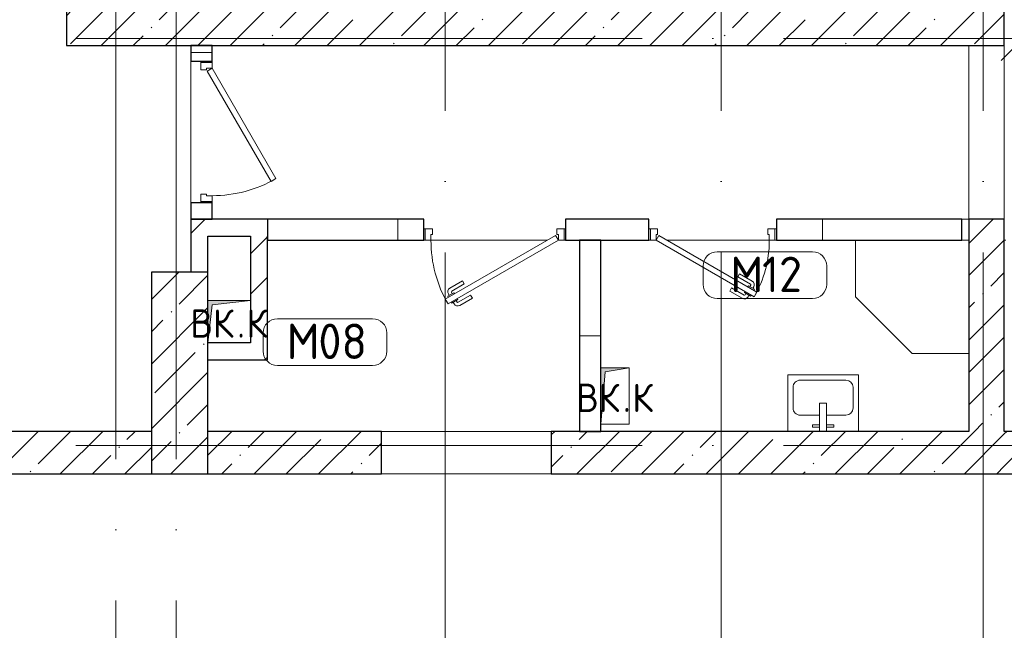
# Model space of a CAD drawing. Header units: millimetres. Extents: x -30540 to 173936, y -11730 to 122288.
# Tile 7 of 116: x -1670 to 5285, y 34920 to 39233. Entities that reach past the tile are written whole.
import ezdxf

# ---------------------------------------------------------------- set-up
doc = ezdxf.new("R2010")
doc.units = ezdxf.units.MM
doc.linetypes.add('ADSK_Линия сетки', pattern=[5000, 4000, -500, 0, -500])
for name, color, linetype, lineweight in [('A-____-NOTE-TEXT', 7, 'Continuous', 18), ('A-AREA-____-IDEN', 7, 'Continuous', 9), ('A-DOOR-____-MCUT', 7, 'Continuous', 9), ('A-DOOR-____-OTLN', 7, 'Continuous', 18), ('A-DOOR-FRAM-MCUT', 7, 'Continuous', 9), ('A-DOOR-OPNG-OTLN', 7, 'Continuous', 18), ('A-FLOR-____-OTLN', 7, 'Continuous', 18), ('A-WALL-____-MCUT', 7, 'Continuous', 40), ('A-WALL-____-PATT', 7, 'Continuous', 40), ('I-WALL-____-MCUT', 7, 'Continuous', 40), ('I-WALL-____-OTLN', 7, 'Continuous', 18), ('M-EQPM-____-OTLN', 7, 'Continuous', 18), ('P-SANR-FIXT-OTLN', 7, 'Continuous', 18), ('S-COLS-____-MCUT', 7, 'Continuous', 40), ('S-COLS-____-OTLN', 7, 'Continuous', 18), ('S-GRID-____-OTLN', 7, 'Continuous', 9)]:
    doc.layers.add(name, color=color, linetype=linetype, lineweight=lineweight)
doc.styles.add('GOST Common', font='GOST_Common.ttf', dxfattribs={"height": 200})
doc.styles.add('GOST Common_4', font='GOST_Common.ttf', dxfattribs={"height": 250})
pattern_1 = [(0, (0, 0), (0, 1000), []), (90, (0, 0), (-1000, 6e-14), [])]
pattern_2 = [(45, (0, 0), (-228.0985, 228.0985), []), (45, (228.1, 0), (-228.0985, 228.0985), [403.225, -80.645, 6.706, -73.939])]
pattern_3 = [(45, (0, 0), (-424.264, 424.264), []), (45, (0, 282.8), (-424.264, 424.264), [])]

# ---------------------------------------------------------------- blocks, each defined once
blk = doc.blocks.new('АР_Дверь однопольная - 900х2100h_800__Глухая_1 эт_Су-4642766-01 ЭМ')
at = {"layer": 'A-DOOR-____-MCUT', "color": 254, "lineweight": 15, "true_color": 0xcccccc}
for p, q in [((-292.8, 475), (-312.8, 440.4)), ((-312.8, 440.4), (380, 40.4)), ((400, 75), (-292.8, 475)), ((380, 40.4), (400, 75))]:
    blk.add_line(p, q, dxfattribs=at)
at = {"layer": 'A-DOOR-____-OTLN', "color": 254, "lineweight": 5, "true_color": 0xcccccc}
for p, q in [((-291.2, 427.9), (-295.2, 420.9)), ((-295.2, 420.9), (-251.9, 395.9)), ((-271.2, 462.5), (-267.2, 469.4)), ((-267.2, 469.4), (-223.9, 444.4)), ((-256.3, 463.2), (-250.3, 473.6)), ((-234.7, 450.7), (-228.7, 461.1)), ((-223.9, 444.4), (-227.9, 437.5)), ((-133.1, 411.7), (-221.9, 462.9)), ((-120.6, 433.3), (-209.4, 484.6)), ((-133.1, 411.7), (-120.6, 433.3)), ((-284.3, 414.7), (-290.3, 404.3)), ((-190.6, 312.1), (-279.4, 363.3)), ((-262.7, 402.2), (-268.7, 391.8)), ((-178.1, 333.7), (-266.9, 385)), ((-251.9, 395.9), (-247.9, 402.9)), ((-178.1, 333.7), (-190.6, 312.1))]:
    blk.add_line(p, q, dxfattribs=at)
for centre, radius, start, end in [((-224.4, 458.6), 30, 60, 150), ((-224.4, 458.6), 4.99, 60, 150), ((-264.4, 389.3), 30, 150, 240), ((-264.4, 389.3), 4.99, 150, 240)]:
    blk.add_arc(centre, radius, start, end, dxfattribs=at)
at = {"layer": 'A-DOOR-____-OTLN', "color": 254, "lineweight": 13, "true_color": 0xcccccc}
blk.add_arc((400, 75), 800, 150, 180, dxfattribs=at)
at = {"layer": 'A-DOOR-FRAM-MCUT', "color": 254, "lineweight": 15, "true_color": 0xcccccc}
for p, q in [((-440, 75), (-450, 75)), ((-400, 75), (-440, 75)), ((-440, 75), (-440, -5)), ((-400, 35), (-400, 75)), ((440, 75), (400, 75)), ((400, 75), (400, 35)), ((440, -5), (440, 75)), ((440, 75), (450, 75)), ((-390, 35), (-400, 35)), ((-390, -5), (-390, 35)), ((400, 35), (390, 35)), ((390, 35), (390, -5)), ((-440, -5), (-450, -5)), ((-440, -5), (-390, -5)), ((390, -5), (440, -5)), ((440, -5), (450, -5))]:
    blk.add_line(p, q, dxfattribs=at)
blk = doc.blocks.new('АР_Дверь однопольная - 1000х2100h_900__Глухая_1 эт-4647087-01 ЭМ')
at = {"layer": 'A-DOOR-____-MCUT', "color": 254, "lineweight": 15, "true_color": 0xcccccc}
for p, q in [((329.4, 525), (-450, 75)), ((-430, 40.4), (349.4, 490.4)), ((349.4, 490.4), (329.4, 525)), ((-450, 75), (-430, 40.4))]:
    blk.add_line(p, q, dxfattribs=at)
at = {"layer": 'A-DOOR-____-OTLN', "color": 254, "lineweight": 5, "true_color": 0xcccccc}
for p, q in [((157.2, 483.3), (246, 534.6)), ((169.7, 461.7), (258.5, 512.9)), ((303.8, 519.4), (260.5, 494.4)), ((260.5, 494.4), (264.5, 487.5)), ((271.3, 500.7), (265.3, 511.1)), ((292.9, 513.2), (286.9, 523.6)), ((307.8, 512.5), (303.8, 519.4)), ((169.7, 461.7), (157.2, 483.3)), ((214.7, 383.7), (303.5, 435)), ((288.5, 445.9), (284.5, 452.9)), ((331.8, 470.9), (288.5, 445.9)), ((299.3, 452.2), (305.3, 441.8)), ((320.9, 464.7), (327, 454.3)), ((327.8, 477.9), (331.8, 470.9)), ((214.7, 383.7), (227.2, 362.1)), ((227.2, 362.1), (316, 413.3))]:
    blk.add_line(p, q, dxfattribs=at)
for centre, radius, start, end in [((261, 508.6), 30, 30, 120), ((261, 508.6), 4.99, 30, 120), ((301, 439.3), 4.99, 300, 30), ((301, 439.3), 30, 300, 30)]:
    blk.add_arc(centre, radius, start, end, dxfattribs=at)
at = {"layer": 'A-DOOR-____-OTLN', "color": 254, "lineweight": 13, "true_color": 0xcccccc}
blk.add_arc((-450, 75), 900, 360, 30, dxfattribs=at)
at = {"layer": 'A-DOOR-FRAM-MCUT', "color": 254, "lineweight": 15, "true_color": 0xcccccc}
for p, q in [((-490, 75), (-500, 75)), ((-450, 75), (-490, 75)), ((-490, 75), (-490, -5)), ((-450, 35), (-450, 75)), ((490, 75), (450, 75)), ((450, 75), (450, 35)), ((490, -5), (490, 75)), ((490, 75), (500, 75)), ((-440, 35), (-450, 35)), ((-440, -5), (-440, 35)), ((450, 35), (440, 35)), ((440, 35), (440, -5)), ((-490, -5), (-500, -5)), ((-490, -5), (-440, -5)), ((440, -5), (490, -5)), ((490, -5), (500, -5))]:
    blk.add_line(p, q, dxfattribs=at)
blk = doc.blocks.new('АР_Дверь однопольная - 1000х2100h_900__Глухая_1 эт-4640983-01 ЭМ')
at = {"layer": 'A-DOOR-____-MCUT', "color": 254, "lineweight": 15, "true_color": 0xcccccc}
for p, q in [((329.4, 525), (-450, 75)), ((-430, 40.4), (349.4, 490.4)), ((349.4, 490.4), (329.4, 525)), ((-450, 75), (-430, 40.4))]:
    blk.add_line(p, q, dxfattribs=at)
at = {"layer": 'A-DOOR-____-OTLN', "color": 254, "lineweight": 13, "true_color": 0xcccccc}
blk.add_arc((-450, 75), 900, 360, 30, dxfattribs=at)
at = {"layer": 'A-DOOR-FRAM-MCUT', "color": 254, "lineweight": 15, "true_color": 0xcccccc}
for p, q in [((-490, 75), (-500, 75)), ((-450, 75), (-490, 75)), ((-490, 75), (-490, -5)), ((-450, 35), (-450, 75)), ((490, 75), (450, 75)), ((450, 75), (450, 35)), ((490, -5), (490, 75)), ((490, 75), (500, 75)), ((-440, 35), (-450, 35)), ((-440, -5), (-440, 35)), ((450, 35), (440, 35)), ((440, 35), (440, -5)), ((-490, -5), (-500, -5)), ((-490, -5), (-440, -5)), ((440, -5), (490, -5)), ((490, -5), (500, -5))]:
    blk.add_line(p, q, dxfattribs=at)
blk = doc.blocks.new('КР_Колонна_ЖБ_Прямоугольная - 400x1425h_B40-2411712-01 ЭМ')
at = {"layer": 'S-COLS-____-OTLN', "lineweight": 5, "true_color": 0xcccccc}
h = blk.add_hatch(dxfattribs=at)
h.set_pattern_fill('FP_23', color=254, style=0, pattern_type=2)
h.set_pattern_definition([(225, (-539.7, 36737.5), (228.0985, -228.0985), []), (225, (-767.8, 36737.5), (228.0985, -228.0985), [403.225, -80.645, 6.706, -73.939])])
h.paths.add_polyline_path([(-200, 712.5), (-200, -712.5), (200, -712.5), (200, 712.5)])
at = {"layer": 'S-COLS-____-MCUT', "color": 254, "lineweight": 30, "true_color": 0xcccccc}
for p, q in [((200, 712.5), (-200, 712.5)), ((-200, 712.5), (-200, -712.5)), ((200, -712.5), (200, 712.5)), ((-200, -712.5), (200, -712.5))]:
    blk.add_line(p, q, dxfattribs=at)
blk = doc.blocks.new('КР-Проем - Настраиваемый-4368698-01 ЭМ')
at = {"layer": 'A-DOOR-OPNG-OTLN', "color": 254, "lineweight": 13, "true_color": 0xcccccc}
for p, q in [((-600, 150), (600, 150)), ((-600, -150), (600, -150))]:
    blk.add_line(p, q, dxfattribs=at)
blk = doc.blocks.new('КР-Проем - Настраиваемый-4165350-01 ЭМ')
at = {"layer": 'A-DOOR-OPNG-OTLN', "color": 254, "lineweight": 13, "true_color": 0xcccccc}
for p, q in [((-612.5, 125), (612.5, 125)), ((-612.5, -125), (612.5, -125))]:
    blk.add_line(p, q, dxfattribs=at)
blk = doc.blocks.new('АР_Канал вертикальный прямоугольный - ВК_К-5078169-01 ЭМ')
at = {"layer": 'M-EQPM-____-OTLN', "lineweight": 13, "true_color": 0xe2e2e2}
blk.add_hatch(color=254, dxfattribs=at).paths.add_polyline_path([(-100, -200), (-70, 170), (100, 200), (-100, 200)])
at = {"layer": 'M-EQPM-____-OTLN', "color": 253, "lineweight": 13, "true_color": 0xaaaaaa}
for p, q in [((100, 200), (-100, 200)), ((-100, 200), (-100, -200)), ((100, 200), (-100, 200)), ((-100, 200), (-100, -200)), ((-100, -200), (-100, 200)), ((-100, 200), (100, 200)), ((-100, -200), (-70, 170)), ((-100, -200), (-70, 170)), ((-70, 170), (100, 200)), ((-70, 170), (100, 200)), ((100, -200), (100, 200)), ((100, 200), (100, -200)), ((-100, -200), (100, -200)), ((100, -200), (-100, -200))]:
    blk.add_line(p, q, dxfattribs=at)
blk = doc.blocks.new('АР_Канал вертикальный прямоугольный - ВК_К-7548682-01 ЭМ')
at = {"layer": 'M-EQPM-____-OTLN', "lineweight": 13, "true_color": 0xe2e2e2}
blk.add_hatch(color=254, dxfattribs=at).paths.add_polyline_path([(-150, -150), (-120, 120), (150, 150), (-150, 150)])
at = {"layer": 'M-EQPM-____-OTLN', "color": 253, "lineweight": 13, "true_color": 0xaaaaaa}
for p, q in [((150, 150), (-150, 150)), ((-150, 150), (-150, -150)), ((150, 150), (-150, 150)), ((-150, 150), (-150, -150)), ((-150, -150), (-150, 150)), ((-150, 150), (150, 150)), ((-120, 120), (150, 150)), ((-120, 120), (150, 150)), ((150, -150), (150, 150)), ((150, 150), (150, -150)), ((-150, -150), (-120, 120)), ((-150, -150), (-120, 120)), ((-150, -150), (150, -150)), ((150, -150), (-150, -150))]:
    blk.add_line(p, q, dxfattribs=at)
blk = doc.blocks.new('A-PLU-Shower_Corner_2D - 800x800-2357854-01 ЭМ')
at = {"layer": 'P-SANR-FIXT-OTLN', "color": 253, "lineweight": 13, "true_color": 0xaaaaaa}
for p, q in [((-400, 800), (-800, 400)), ((-400, 800), (-800, 400)), ((0, 800), (-400, 800)), ((-400, 800), (0, 800)), ((0, 0), (0, 800)), ((0, 800), (0, 0)), ((-800, 400), (-800, 0)), ((-800, 0), (-800, 400)), ((0, 0), (-800, 0)), ((-800, 0), (0, 0))]:
    blk.add_line(p, q, dxfattribs=at)
blk = doc.blocks.new('A-PLU-Sink-2D - 400 x 500mm-893882-01 ЭМ')
at = {"layer": 'P-SANR-FIXT-OTLN', "color": 253, "lineweight": 13, "true_color": 0xaaaaaa}
for p, q in [((265.7, 202.3), (-234.3, 202.3)), ((-234.3, 202.3), (-234.3, -197.7)), ((-234.3, -197.7), (-234.3, 202.3)), ((-234.3, 202.3), (265.7, 202.3)), ((-59.3, 172.3), (-59.3, 157.3)), ((-9.3, 172.3), (-59.3, 172.3)), ((-59.3, 157.3), (-9.3, 157.3)), ((-9.3, 2.3), (-9.3, 202.3)), ((40.7, 202.3), (40.7, 2.3)), ((40.7, 172.3), (90.7, 172.3)), ((90.7, 157.3), (40.7, 157.3)), ((90.7, 172.3), (90.7, 157.3)), ((265.7, -197.7), (265.7, 202.3)), ((265.7, 202.3), (265.7, -197.7)), ((-9.3, 88), (-145.4, 88)), ((176.8, 88), (40.7, 88)), ((-196.2, 37.2), (-196.2, -108.8)), ((40.7, 2.3), (-9.3, 2.3)), ((227.6, -108.8), (227.6, 37.2)), ((-234.3, -197.7), (265.7, -197.7)), ((265.7, -197.7), (-234.3, -197.7)), ((-145.4, -159.6), (176.8, -159.6))]:
    blk.add_line(p, q, dxfattribs=at)
for centre, start, end in [((-145.4, 37.2), 90, 180), ((176.8, 37.2), 360, 90), ((-145.4, -108.8), 180, 270), ((176.8, -108.8), 270, 0)]:
    blk.add_arc(centre, 50.8, start, end, dxfattribs=at)
blk = doc.blocks.new('Наметкина 10_РД_АР_К1_отсоединено_rvt-1-01 ЭМ')
at = {"layer": 'A-WALL-____-PATT', "lineweight": 5, "true_color": 0xcccccc}
h = blk.add_hatch(dxfattribs=at)
h.set_pattern_fill('FP_5', color=254, style=0, pattern_type=2)
h.set_pattern_definition(pattern_2)
h.paths.add_polyline_path([(5285.3, 39050), (5285.3, 39300), (-1339.7, 39300), (-1339.7, 39050), (4143.7, 39050)])
h = blk.add_hatch(dxfattribs=at)
h.set_pattern_fill('FP_2', color=254, style=0, pattern_type=2)
h.set_pattern_definition(pattern_1)
h.paths.add_polyline_path([(-309.7, 37825), (-309.7, 37940), (-459.7, 37940), (-459.7, 37825)])
h.paths.add_polyline_path([(-459.7, 38940), (-309.7, 38940), (-309.7, 39050), (-459.7, 39050), (-459.7, 38970)])
h = blk.add_hatch(dxfattribs=at)
h.set_pattern_fill('FP_3', color=254, style=0, pattern_type=2)
h.set_pattern_definition(pattern_3)
h.paths.add_polyline_path([(-39.7, 37705), (-39.7, 37825), (-459.7, 37825), (-459.7, 37705), (-339.7, 37705)])
h = blk.add_hatch(dxfattribs=at)
h.set_pattern_fill('FP_3', color=254, style=0, pattern_type=2)
h.set_pattern_definition(pattern_3)
h.paths.add_polyline_path([(80.3, 36830.1), (80.3, 37825), (-39.7, 37825), (-39.7, 36830.1), (63.3, 36830.1)])
h = blk.add_hatch(dxfattribs=at)
h.set_pattern_fill('FP_2', color=254, style=0, pattern_type=2)
h.set_pattern_definition(pattern_1)
h.paths.add_polyline_path([(4143.7, 37675), (4985.3, 37675), (4985.3, 37825), (3675.3, 37825), (3675.3, 37675)])
h.paths.add_polyline_path([(1185.3, 37675), (1185.3, 37825), (80.3, 37825), (80.3, 37675)])
h.paths.add_polyline_path([(2185.3, 37675), (2775.3, 37675), (2775.3, 37825), (2185.3, 37825)])
h = blk.add_hatch(dxfattribs=at)
h.set_pattern_fill('FP_5', color=254, style=0, pattern_type=2)
h.set_pattern_definition(pattern_2)
h.paths.add_polyline_path([(5285.3, 36325), (5285.3, 37825), (5035.3, 37825), (5035.3, 36325)])
h = blk.add_hatch(dxfattribs=at)
h.set_pattern_fill('FP_2', color=254, style=0, pattern_type=2)
h.set_pattern_definition(pattern_1)
h.paths.add_polyline_path([(2435.3, 36325), (2435.3, 37675), (2285.3, 37675), (2285.3, 36325)])
h = blk.add_hatch(dxfattribs=at)
h.set_pattern_fill('FP_5', color=254, style=0, pattern_type=2)
h.set_pattern_definition(pattern_2)
h.paths.add_polyline_path([(-3364.7, 36025), (-739.7, 36025), (-739.7, 36325), (-5164.7, 36325), (-5164.7, 36025)])
h = blk.add_hatch(dxfattribs=at)
h.set_pattern_fill('FP_5', color=254, style=0, pattern_type=2)
h.set_pattern_definition(pattern_2)
h.paths.add_polyline_path([(5285.3, 36025), (5285.3, 36325), (2085.3, 36325), (2085.3, 36025)])
h.paths.add_polyline_path([(-339.7, 36025), (885.3, 36025), (885.3, 36325), (-339.7, 36325), (-339.7, 36078.7)])
h = blk.add_hatch(dxfattribs=at)
h.set_pattern_fill('FP_5', color=254, style=0, pattern_type=2)
h.set_pattern_definition(pattern_2)
h.paths.add_polyline_path([(13435.3, 36025), (13435.3, 36325), (5285.3, 36325), (5285.3, 36025), (7535.3, 36025)])
at = {"layer": 'A-FLOR-____-OTLN', "color": 254, "lineweight": 13, "true_color": 0xcccccc}
for p, q in [((-459.7, 38940), (-459.7, 37940)), ((4985.3, 37825), (5035.3, 37825)), ((1195.3, 37675), (1185.3, 37675)), ((1185.3, 37675), (1195.3, 37675)), ((2055.3, 37675), (1235.3, 37675)), ((1235.3, 37675), (2055.3, 37675)), ((2185.3, 37675), (2175.3, 37675)), ((2175.3, 37675), (2185.3, 37675)), ((2775.3, 37675), (2785.3, 37675)), ((2905.3, 37675), (3625.3, 37675)), ((3665.3, 37675), (3675.3, 37675)), ((5035.3, 37675.2), (4985.3, 37675.2)), ((5285.3, 37675), (5295.3, 37675)), ((80.3, 36830), (-39.7, 36830)), ((885.3, 36325), (2085.3, 36325)), ((2085.3, 36325), (885.3, 36325)), ((885.3, 36025), (2085.3, 36025))]:
    blk.add_line(p, q, dxfattribs=at)
at = {"layer": 'A-WALL-____-MCUT', "color": 254, "lineweight": 30, "true_color": 0xcccccc}
for p, q in [((-309.7, 39050), (-459.7, 39050)), ((-459.7, 39050), (-459.7, 38940)), ((-309.7, 38940), (-309.7, 39050)), ((-459.7, 38940), (-309.7, 38940)), ((-309.7, 37940), (-459.7, 37940)), ((-459.7, 37940), (-459.7, 37825)), ((-309.7, 37825), (-309.7, 37940)), ((-459.7, 37825), (-309.7, 37825)), ((1185.3, 37825), (80.3, 37825)), ((80.3, 37825), (80.3, 37705)), ((80.3, 37825), (80.3, 37705)), ((1185.3, 37675), (1185.3, 37825)), ((2775.3, 37825), (2185.3, 37825)), ((2185.3, 37825), (2185.3, 37675)), ((2775.3, 37675), (2775.3, 37825)), ((4985.3, 37825), (3675.3, 37825)), ((3675.3, 37825), (3675.3, 37675)), ((4985.3, 37675), (4985.3, 37825)), ((80.3, 37705), (80.3, 37675)), ((80.3, 37675), (80.3, 37705)), ((80.3, 37675), (1185.3, 37675)), ((2185.3, 37675), (2775.3, 37675)), ((2285.3, 37675), (2285.3, 36325)), ((2435.3, 37675), (2285.3, 37675)), ((2435.3, 36325), (2435.3, 37675)), ((3675.3, 37675), (4985.3, 37675)), ((2285.3, 36325), (2435.3, 36325))]:
    blk.add_line(p, q, dxfattribs=at)
at = {"layer": 'I-WALL-____-MCUT', "color": 254, "lineweight": 30, "true_color": 0xcccccc}
for p, q in [((-1339.7, 39300), (-1339.7, 39050)), ((5285.3, 39050), (5285.3, 39300)), ((-1339.7, 39050), (5285.3, 39050)), ((80.3, 37825), (-459.7, 37825)), ((-459.7, 37825), (-459.7, 37705)), ((5035.3, 37825), (5035.3, 36325)), ((5285.3, 37825), (5035.3, 37825)), ((5285.3, 36325), (5285.3, 37825)), ((-459.7, 37705), (-459.7, 37450)), ((-339.7, 37450), (-339.7, 37705)), ((-339.7, 37705), (-39.7, 37705)), ((-39.7, 37705), (-39.7, 36950)), ((80.3, 36830.1), (80.3, 37675)), ((-39.7, 36950), (-339.7, 36950)), ((-339.7, 36830), (-39.7, 36830)), ((-39.7, 36830.1), (80.3, 36830.1)), ((-739.7, 36325), (-3364.7, 36325)), ((885.3, 36325), (-339.7, 36325)), ((885.3, 36025), (885.3, 36325)), ((5035.3, 36325), (2085.3, 36325)), ((2085.3, 36325), (2085.3, 36025)), ((7235.3, 36325), (5285.3, 36325)), ((-3364.7, 36025), (-739.7, 36025)), ((-339.7, 36025), (885.3, 36025)), ((2085.3, 36025), (5285.3, 36025)), ((5285.3, 36025), (7235.3, 36025))]:
    blk.add_line(p, q, dxfattribs=at)
at = {"layer": 'I-WALL-____-OTLN', "color": 254, "lineweight": 13, "true_color": 0xcccccc}
blk.add_line((80.3, 37825), (-39.7, 37825), dxfattribs=at)
at = {"layer": 'A-DOOR-____-OTLN', "color": 254, "lineweight": 13, "true_color": 0xcccccc}
for name, p, rotation in [('КР-Проем - Настраиваемый-4165350-01 ЭМ', (5160.3, 38437.5), 269.9999999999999), ('АР_Дверь однопольная - 1000х2100h_900__Глухая_1 эт-4640983-01 ЭМ', (-384.7, 38440), 270), ('АР_Дверь однопольная - 1000х2100h_900__Глухая_1 эт-4647087-01 ЭМ', (1685.3, 37750), 180), ('АР_Дверь однопольная - 900х2100h_800__Глухая_1 эт_Су-4642766-01 ЭМ', (3225.3, 37750), 180), ('КР-Проем - Настраиваемый-4368698-01 ЭМ', (1485.3, 36175), 180)]:
    blk.add_blockref(name, p, dxfattribs=dict(at, rotation=rotation))
at = {"layer": 'M-EQPM-____-OTLN', "color": 253, "lineweight": 5, "true_color": 0xaaaaaa}
for name, p in [('АР_Канал вертикальный прямоугольный - ВК_К-7548682-01 ЭМ', (-189.7, 37100)), ('АР_Канал вертикальный прямоугольный - ВК_К-5078169-01 ЭМ', (2535.3, 36575))]:
    blk.add_blockref(name, p, dxfattribs=at)
at = {"layer": 'P-SANR-FIXT-OTLN', "color": 253, "lineweight": 5, "true_color": 0xaaaaaa}
for name, p, rotation in [('A-PLU-Shower_Corner_2D - 800x800-2357854-01 ЭМ', (5035.3, 37675), 89.99999999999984), ('A-PLU-Sink-2D - 400 x 500mm-893882-01 ЭМ', (4021, 36527.4), 180)]:
    blk.add_blockref(name, p, dxfattribs=dict(at, rotation=rotation))
at = {"layer": 'S-COLS-____-OTLN', "color": 254, "lineweight": 13, "true_color": 0xcccccc, "rotation": 180}
blk.add_blockref('КР_Колонна_ЖБ_Прямоугольная - 400x1425h_B40-2411712-01 ЭМ', (-539.7, 36737.5), dxfattribs=at)
at = {"layer": 'A-____-NOTE-TEXT', "color": 253, "lineweight": 5, "true_color": 0xaaaaaa, "char_height": 200, "attachment_point": 1, "style": 'GOST Common'}
for s, insert, width in [('ВК', (-464.9, 37187.2), 400.844), ('\\fGOST Common|b0|i0|c204|p34|;К', (-68, 37187.2), 192.405), ('\\fGOST Common|b0|i0|c204|p34|;.', (-134.2, 37187.2), 80.169), ('ВК', (2260.1, 36662.2), 400.844), ('\\fGOST Common|b0|i0|c204|p34|;К', (2657, 36662.2), 192.405), ('\\fGOST Common|b0|i0|c204|p34|;.', (2590.8, 36662.2), 80.169)]:
    blk.add_mtext(s, dxfattribs=dict(at, insert=insert, width=width))
blk = doc.blocks.new('Марка помещения 2 - Марка помещения 2-1605974-01 ЭМ')
at = {"layer": 'A-AREA-____-IDEN', "color": 253, "true_color": 0xaaaaaa}
for p, q in [((-1.797, 0.841), (1.569, 0.841)), ((-2.297, -0.309), (-2.297, 0.341)), ((2.069, 0.341), (2.069, -0.309)), ((1.569, -0.809), (-1.797, -0.809))]:
    blk.add_line(p, q, dxfattribs=at)
for centre, start, end in [((-1.797, 0.341), 90, 180), ((1.569, 0.341), 0, 90), ((-1.797, -0.309), 180, 270), ((1.569, -0.309), 270, 360)]:
    blk.add_arc(centre, 0.5, start, end, dxfattribs=at)
blk = doc.blocks.new('УГО Выше ниже синее _ 2020 - УГО Выше ниже синее _ 2020-2088885-01 ЭМ')
at = {"layer": 'A-____-NOTE-TEXT', "lineweight": 9, "true_color": 0xff0000}
h = blk.add_hatch(color=1, dxfattribs=at)
edge = h.paths.add_edge_path()
edge.add_arc((0, 0), 0.392, 0, 180)
edge.add_arc((0, 0), 0.392, 180, 360)
blk.add_hatch(color=1, dxfattribs=at).paths.add_polyline_path([(-0.565, -1.112), (-1.122, -0.555), (-0.272, -0.263)])
at = {"layer": 'A-____-NOTE-TEXT', "color": 1, "lineweight": 9, "true_color": 0xff0000}
for p, q in [((-0.272, -0.263), (-1.122, -0.555)), ((-0.565, -1.112), (-0.272, -0.263)), ((-1.122, -0.555), (-0.565, -1.112)), ((-1.78, -1.78), (-0.838, -0.838))]:
    blk.add_line(p, q, dxfattribs=at)
blk.add_circle((0, 0), 0.392, dxfattribs=at)
for start, end in [(360, 180), (180, 360)]:
    blk.add_arc((0, 0), 0.392, start, end, dxfattribs=at)

msp = doc.modelspace()

# ---------------------------------------------------------------- linework, layer by layer
at = {"layer": 'S-GRID-____-OTLN', "color": 253, "linetype": 'ADSK_Линия сетки', "true_color": 0xaaaaaa}
for p, q in [((-989.7, 26129.3), (-989.7, 98105.9)), ((1335.3, 23589.3), (1335.3, 98105.9)), ((5135.3, 23589.3), (5135.3, 98105.9)), ((-564.7, 26129.3), (-564.7, 45894.3)), ((3285.3, 23589.3), (3285.3, 45894.3)), ((17726.8, 39100), (-26364.3, 39100)), ((17726.8, 36225), (-28904.3, 36225))]:
    msp.add_line(p, q, dxfattribs=at)

# ---------------------------------------------------------------- block references
at = {"lineweight": 5}
msp.add_blockref('Наметкина 10_РД_АР_К1_отсоединено_rvt-1-01 ЭМ', (0, 0), dxfattribs=at)
at = {"layer": 'A-____-NOTE-TEXT', "color": 1, "lineweight": 9, "true_color": 0xff0000, "xscale": 200, "yscale": 200, "zscale": 200}
msp.add_blockref('УГО Выше ниже синее _ 2020 - УГО Выше ниже синее _ 2020-2088885-01 ЭМ', (5618.4, 39300), dxfattribs=at)
at = {"layer": 'A-AREA-____-IDEN', "color": 253, "true_color": 0xaaaaaa, "xscale": 199.9999999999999, "yscale": 199.9999999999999, "zscale": 199.9999999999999}
for p in [(3616.8, 37425.5), (509.7, 36952.5)]:
    msp.add_blockref('Марка помещения 2 - Марка помещения 2-1605974-01 ЭМ', p, dxfattribs=at)

# ---------------------------------------------------------------- texts
at = {"layer": 'A-AREA-____-IDEN', "color": 253, "true_color": 0xaaaaaa, "char_height": 250, "attachment_point": 1, "style": 'GOST Common_4'}
for s, insert, width in [('\\fGOST Common|b0|i0|c204|p34|;М', (3349.3, 37559.3), 272.574), ('12', (3574.2, 37559.3), 384.81), ('\\fGOST Common|b0|i0|c204|p34|;М', (215.2, 37086.3), 272.574), ('08', (440.1, 37086.3), 448.945)]:
    msp.add_mtext(s, dxfattribs=dict(at, insert=insert, width=width))

doc.saveas('drawing.dxf')
